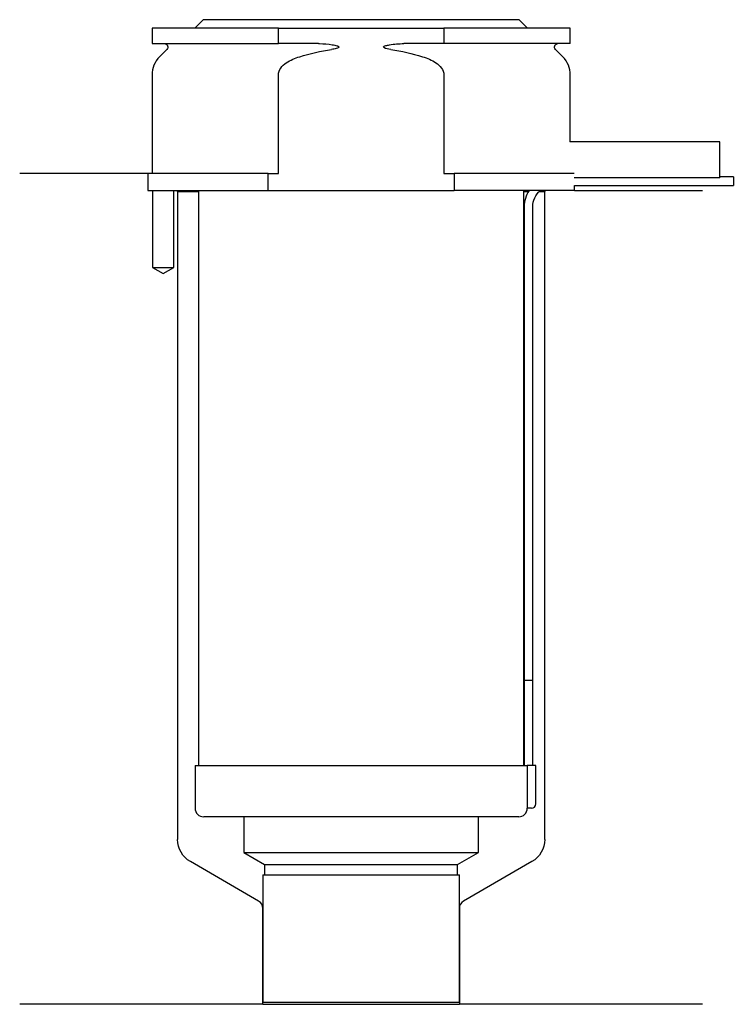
# Model space of a CAD drawing. Header units: inches. Extents: x 18 to 101, y 169 to 284.
import ezdxf

# ---------------------------------------------------------------- set-up
doc = ezdxf.new("R2010")
doc.units = ezdxf.units.IN
for name, color, linetype in [('201', 7, 'Continuous'), ('30', 7, 'Continuous'), ('32', 7, 'Continuous')]:
    doc.layers.add(name, color=color, linetype=linetype)

msp = doc.modelspace()

# ---------------------------------------------------------------- linework, layer by layer
at = {"layer": '201', "color": 113}
for p, q in [((32.53, 266.31), (17.53, 266.31)), ((32.53, 266.31), (32.53, 264.31)), ((33.08, 264.31), (33.08, 255.31)), ((35.58, 255.31), (35.58, 264.31)), ((35.93, 264.31), (36.03, 264.21)), ((36.03, 264.21), (36.03, 188.36)), ((36.03, 264.21), (38.48, 264.21)), ((76.58, 264.21), (77.12, 264.21)), ((78.39, 264.21), (79.03, 264.21)), ((79.03, 264.21), (79.13, 264.31)), ((79.03, 188.36), (79.03, 264.21)), ((82.53, 264.31), (97.53, 264.31)), ((33.08, 255.31), (34.33, 254.59)), ((34.33, 254.59), (35.58, 255.31)), ((45.52, 181.15), (37.53, 185.77)), ((77.53, 185.77), (69.53, 181.15)), ((46.02, 169.06), (46.02, 180.28)), ((69.03, 180.28), (69.03, 169.06)), ((46.02, 169.06), (17.53, 169.06)), ((46.02, 169.06), (69.03, 169.06)), ((97.53, 169.06), (69.03, 169.06))]:
    msp.add_line(p, q, dxfattribs=at)
at = {"layer": '201', "color": 113, "extrusion": (0, 0, -1)}
for centre, start, end in [((-39.03, 188.36), -60, 0), ((-76.03, 188.36), 180, 240)]:
    msp.add_arc(centre, 3, start, end, dxfattribs=at)
at = {"layer": '201', "color": 113}
for centre, start, end in [((45.02, 180.28), 0, 60), ((70.03, 180.28), 120, 180)]:
    msp.add_arc(centre, 1, start, end, dxfattribs=at)
at = {"layer": '30', "color": 113}
for p, q in [((39.03, 284.31), (38.03, 283.31)), ((76.03, 284.31), (39.03, 284.31)), ((77.03, 283.31), (76.03, 284.31)), ((33.03, 283.31), (33.03, 281.51)), ((47.83, 283.31), (33.03, 283.31)), ((47.83, 281.51), (47.83, 283.31)), ((47.83, 283.31), (67.22, 283.31)), ((82.03, 283.31), (67.22, 283.31)), ((67.22, 283.31), (67.22, 281.51)), ((82.03, 281.51), (82.03, 283.31)), ((33.03, 281.51), (47.83, 281.51)), ((52.52, 281.51), (47.83, 281.51)), ((67.22, 281.51), (62.53, 281.51)), ((82.03, 281.51), (67.22, 281.51)), ((34.76, 280.83), (33.9, 279.98)), ((81.15, 279.98), (80.29, 280.83)), ((33.03, 277.85), (33.03, 266.31)), ((47.83, 266.31), (47.83, 277.85)), ((67.22, 277.85), (67.22, 266.31)), ((82.03, 270.01), (82.03, 277.85)), ((46.63, 266.31), (32.53, 266.31)), ((32.53, 266.31), (32.53, 264.31)), ((46.63, 264.31), (46.63, 266.31)), ((46.63, 266.31), (47.83, 266.31)), ((67.22, 266.31), (68.42, 266.31)), ((82.49, 266.31), (68.42, 266.31)), ((68.42, 266.31), (68.42, 264.31)), ((101.13, 265.91), (99.53, 265.91)), ((101.13, 265.91), (101.13, 264.91)), ((32.53, 264.31), (46.63, 264.31)), ((33.08, 264.31), (33.08, 255.31)), ((35.58, 255.31), (35.58, 264.31)), ((38.48, 264.31), (38.48, 197.01)), ((46.63, 264.31), (68.42, 264.31)), ((82.53, 264.31), (68.42, 264.31)), ((76.58, 197.01), (76.58, 264.31)), ((82.53, 264.91), (101.13, 264.91)), ((82.53, 264.31), (82.53, 264.91)), ((76.63, 262.41), (76.63, 207.01)), ((77.63, 207.01), (77.63, 262.41)), ((33.08, 255.31), (35.58, 255.31)), ((76.63, 207.01), (77.63, 207.01)), ((76.63, 207.01), (76.63, 197.01)), ((76.63, 207.01), (77.63, 207.01)), ((77.63, 197.01), (77.63, 207.01)), ((38.08, 197.01), (38.08, 192.01)), ((38.08, 197.01), (76.96, 197.01)), ((76.96, 197.01), (76.96, 192.51)), ((77.98, 197.01), (76.96, 197.01)), ((77.98, 192.51), (77.98, 197.01)), ((77.48, 192.01), (76.97, 192.01)), ((75.98, 191.01), (39.08, 191.01)), ((43.78, 191.01), (43.78, 186.82)), ((71.28, 186.82), (71.28, 191.01)), ((43.78, 186.82), (71.28, 186.82)), ((43.78, 186.82), (46.22, 185.41)), ((68.83, 185.41), (71.28, 186.82)), ((46.22, 185.41), (68.83, 185.41)), ((46.22, 185.41), (46.22, 184.21)), ((68.83, 184.21), (68.83, 185.41)), ((46.02, 184.21), (69.03, 184.21)), ((46.02, 184.21), (46.02, 169.31)), ((69.03, 169.31), (69.03, 184.21)), ((46.02, 169.31), (69.03, 169.31))]:
    msp.add_line(p, q, dxfattribs=at)
at = {"layer": '30', "color": 113, "extrusion": (0, 0, -1)}
for centre, radius, start, end in [((-34.48, 281.11), 0.4, 90, 225), ((-80.58, 281.11), 0.4, -45, 90), ((-80.13, 262.41), 2.5, 0, 49.4634)]:
    msp.add_arc(centre, radius, start, end, dxfattribs=at)
at = {"layer": '30', "color": 113}
for centre, radius, start, end in [((36.03, 277.85), 3, 135, 180), ((79.03, 277.85), 3, 0, 45), ((80.13, 262.41), 3.5, 147.1205, 180), ((77.48, 192.51), 0.5, -90, 0), ((39.08, 192.01), 1, 180, 270), ((75.98, 192.01), 1, -90, 0)]:
    msp.add_arc(centre, radius, start, end, dxfattribs=at)
for points, knots in [([(52.52, 281.51), (52.56, 281.51), (52.61, 281.51), (53.15, 281.5), (53.65, 281.46), (54.14, 281.38), (54.34, 281.35), (54.53, 281.31), (54.75, 281.24), (54.78, 281.23), (54.82, 281.21), (54.84, 281.2), (54.87, 281.18), (54.89, 281.17), (54.91, 281.15), (54.91, 281.15), (54.92, 281.14), (54.92, 281.13), (54.92, 281.12), (54.92, 281.11), (54.92, 281.1), (54.92, 281.1), (54.91, 281.08), (54.91, 281.08), (54.89, 281.05), (54.87, 281.04), (54.78, 280.99), (54.7, 280.97), (54.43, 280.89), (54.24, 280.86), (54.05, 280.83)], [0, 0, 0, 0, 0.037532, 0.037532, 0.479326, 0.479326, 0.479326, 0.652283, 0.652283, 0.67679, 0.67679, 0.692908, 0.692908, 0.709848, 0.709848, 0.715998, 0.715998, 0.722254, 0.722254, 0.726798, 0.726798, 0.731321, 0.731321, 0.738696, 0.738696, 0.757525, 0.757525, 0.830443, 0.830443, 1, 1, 1, 1]), ([(61, 280.83), (60.72, 280.87), (60.41, 280.88), (60.12, 281.09), (60.15, 281.17), (60.28, 281.24), (60.35, 281.26), (60.56, 281.32), (60.7, 281.34), (61.4, 281.47), (61.96, 281.51), (62.53, 281.51)], [0, 0, 0, 0, 0.25, 0.25, 0.3125, 0.3125, 0.375, 0.375, 0.5, 0.5, 1, 1, 1, 1]), ([(47.83, 277.85), (47.83, 278.44), (48.27, 278.93), (49.23, 279.59), (49.78, 279.81), (50.33, 279.98)], [0, 0, 0, 0, 0.5, 0.5, 1, 1, 1, 1]), ([(64.72, 279.98), (65.27, 279.81), (65.82, 279.59), (66.77, 278.94), (67.22, 278.44), (67.22, 277.85)], [0, 0, 0, 0, 0.5, 0.5, 1, 1, 1, 1]), ([(76.96, 192.51), (76.96, 192.46), (76.96, 192.4), (76.96, 192.3), (76.96, 192.25), (76.96, 192.16), (76.96, 192.12), (76.97, 192.06), (76.97, 192.04), (76.97, 192.03), (76.97, 192.02), (76.97, 192.01)], [0, 0, 0, 0, 0.207769, 0.207769, 0.415759, 0.415759, 0.624157, 0.624157, 0.834463, 0.834463, 1, 1, 1, 1])]:
    msp.add_open_spline(points, degree=3, knots=knots, dxfattribs=at)
for points in [[(50.33, 279.98), (51.55, 280.35), (52.79, 280.64), (54.05, 280.83)], [(61, 280.83), (62.25, 280.64), (63.49, 280.35), (64.72, 279.98)]]:
    msp.add_open_spline(points, degree=3, dxfattribs=at)
at = {"layer": '32', "color": 113}
for p, q in [((99.53, 270.01), (81.99, 270.01)), ((99.53, 265.81), (99.53, 270.01)), ((99.53, 265.81), (82.49, 265.81))]:
    msp.add_line(p, q, dxfattribs=at)

doc.saveas('drawing.dxf')
